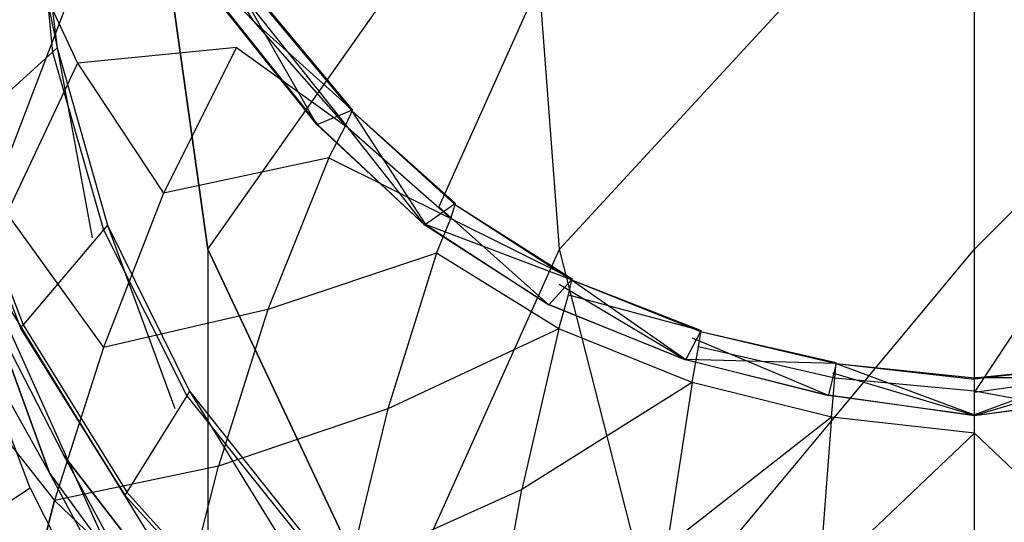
# Model space of a CAD drawing. Extents: x 0 to 0.37, y -0.68 to 0.
# Tile 3 of 15: x 0.068 to 0.189, y -0.578 to -0.516. Entities that reach past the tile are written whole.
import ezdxf

# ---------------------------------------------------------------- set-up
doc = ezdxf.new("R2010")
doc.units = 0
doc.layers.add('L0_WC_N_660910__0___REPLACEMTFO', color=7, linetype='CONTINUOUS')

msp = doc.modelspace()

# ---------------------------------------------------------------- linework, layer by layer
at = {"layer": 'L0_WC_N_660910__0___REPLACEMTFO', "color": 8}
for points, invisible_edges in [([(0.095659, -0.51323), (0.185, -0.392859), (0.106662, -0.527012), (0.095659, -0.51323)], 10), ([(0.106662, -0.527012), (0.185, -0.392859), (0.119537, -0.538978), (0.106662, -0.527012)], 13), ([(0.119537, -0.538978), (0.185, -0.392859), (0.134255, -0.548471), (0.119537, -0.538978)], 15), ([(0.134255, -0.548471), (0.185, -0.392859), (0.15054, -0.555028), (0.134255, -0.548471)], 15), ([(0.15054, -0.555028), (0.185, -0.392859), (0.167683, -0.559315), (0.15054, -0.555028)], 15), ([(0.167683, -0.559315), (0.185, -0.392859), (0.185, -0.561679), (0.167683, -0.559315)], 15), ([(0.296579, -0.392859), (0.185, -0.561679), (0.185, -0.392859), (0.296579, -0.392859)], 13), ([(0.185, -0.561679), (0.296579, -0.392859), (0.202317, -0.559315), (0.185, -0.561679)], 10), ([(0.08357, -0.489124, 0.286037), (0.062563, -0.544158, 0.322351), (0.052475, -0.489124, 0.319359), (0.08357, -0.489124, 0.286037)], 14), ([(0.062563, -0.544158, 0.322351), (0.08357, -0.489124, 0.286037), (0.091291, -0.544158, 0.291566), (0.062563, -0.544158, 0.322351)], 13), ([(0.130106, -0.489124, 0.263772), (0.091291, -0.544158, 0.291566), (0.08357, -0.489124, 0.286037), (0.130106, -0.489124, 0.263772)], 13), ([(0.091291, -0.544158, 0.291566), (0.130106, -0.489124, 0.263772), (0.134285, -0.544158, 0.270995), (0.091291, -0.544158, 0.291566)], 14), ([(0.185, -0.489124, 0.255954), (0.134285, -0.544158, 0.270995), (0.130106, -0.489124, 0.263772), (0.185, -0.489124, 0.255954)], 13), ([(0.134285, -0.544158, 0.270995), (0.185, -0.489124, 0.255954), (0.185, -0.544158, 0.263772), (0.134285, -0.544158, 0.270995)], 14), ([(0.239894, -0.489124, 0.263772), (0.185, -0.544158, 0.263772), (0.185, -0.489124, 0.255954), (0.239894, -0.489124, 0.263772)], 13), ([(0.185, -0.544158, 0.263772), (0.239894, -0.489124, 0.263772), (0.235715, -0.544158, 0.270995), (0.185, -0.544158, 0.263772)], 14), ([(0.069408, -0.497646, 0.338102), (0.055655, -0.507628, 0.388979), (0.060164, -0.531107, 0.389024), (0.069408, -0.497646, 0.338102)], 14), ([(0.069408, -0.497646, 0.338102), (0.060164, -0.531107, 0.389024), (0.072288, -0.520045, 0.339509), (0.069408, -0.497646, 0.338102)], 14), ([(0.070081, -0.497157, 0.335612), (0.072882, -0.519504, 0.337086), (0.068303, -0.497635, 0.33143), (0.070081, -0.497157, 0.335612)], 14), ([(0.068303, -0.497635, 0.33143), (0.072882, -0.519504, 0.337086), (0.071041, -0.520512, 0.333062), (0.068303, -0.497635, 0.33143)], 14), ([(0.070081, -0.497157, 0.335612), (0.069408, -0.497646, 0.338102), (0.072288, -0.520045, 0.339509), (0.070081, -0.497157, 0.335612)], 14), ([(0.070081, -0.497157, 0.335612), (0.072288, -0.520045, 0.339509), (0.072882, -0.519504, 0.337086), (0.070081, -0.497157, 0.335612)], 14), ([(0.087737, -0.501654, 0.178222), (0.096814, -0.516204, 0.17846), (0.085631, -0.504462, 0.185312), (0.087737, -0.501654, 0.178222)], 14), ([(0.087737, -0.501654, 0.178222), (0.098078, -0.514117, 0.170546), (0.096814, -0.516204, 0.17846), (0.087737, -0.501654, 0.178222)], 14), ([(0.067274, -0.504086, 0.204165), (0.07535, -0.521389, 0.204237), (0.057354, -0.521838, 0.22555), (0.067274, -0.504086, 0.204165)], 14), ([(0.067274, -0.504086, 0.204165), (0.085631, -0.504462, 0.185312), (0.07535, -0.521389, 0.204237), (0.067274, -0.504086, 0.204165)], 14), ([(0.094794, -0.519487, 0.185378), (0.07535, -0.521389, 0.204237), (0.085631, -0.504462, 0.185312), (0.094794, -0.519487, 0.185378)], 14), ([(0.085631, -0.504462, 0.185312), (0.096814, -0.516204, 0.17846), (0.094794, -0.519487, 0.185378), (0.085631, -0.504462, 0.185312)], 14), ([(0.095659, -0.51323), (0.104615, -0.528921), (0.09336, -0.514824), (0.095659, -0.51323)], 13), ([(0.104615, -0.528921), (0.095659, -0.51323), (0.106662, -0.527012), (0.104615, -0.528921)], 14), ([(0.09336, -0.514824), (0.104694, -0.528889, 0.003064), (0.093445, -0.514811, 0.003068), (0.09336, -0.514824)], 14), ([(0.104694, -0.528889, 0.003064), (0.09336, -0.514824), (0.104615, -0.528921), (0.104694, -0.528889, 0.003064)], 13), ([(0.097921, -0.51414, 0.164868), (0.093445, -0.514811, 0.003068), (0.108846, -0.527206, 0.164653), (0.097921, -0.51414, 0.164868)], 14), ([(0.093445, -0.514811, 0.003068), (0.104694, -0.528889, 0.003064), (0.108846, -0.527206, 0.164653), (0.093445, -0.514811, 0.003068)], 14), ([(0.098078, -0.514117, 0.170546), (0.108992, -0.527146, 0.170323), (0.096814, -0.516204, 0.17846), (0.098078, -0.514117, 0.170546)], 14), ([(0.097921, -0.51414, 0.164868), (0.108992, -0.527146, 0.170323), (0.098078, -0.514117, 0.170546), (0.097921, -0.51414, 0.164868)], 14), ([(0.108992, -0.527146, 0.170323), (0.097921, -0.51414, 0.164868), (0.108846, -0.527206, 0.164653), (0.108992, -0.527146, 0.170323)], 13), ([(0.096814, -0.516204, 0.17846), (0.108136, -0.529076, 0.178393), (0.094794, -0.519487, 0.185378), (0.096814, -0.516204, 0.17846)], 14), ([(0.096814, -0.516204, 0.17846), (0.108992, -0.527146, 0.170323), (0.108136, -0.529076, 0.178393), (0.096814, -0.516204, 0.17846)], 14), ([(0.072882, -0.519504, 0.337086), (0.077141, -0.542781, 0.33465), (0.071041, -0.520512, 0.333062), (0.072882, -0.519504, 0.337086)], 14), ([(0.072882, -0.519504, 0.337086), (0.072288, -0.520045, 0.339509), (0.07901, -0.541215, 0.338519), (0.072882, -0.519504, 0.337086)], 14), ([(0.072882, -0.519504, 0.337086), (0.07901, -0.541215, 0.338519), (0.077141, -0.542781, 0.33465), (0.072882, -0.519504, 0.337086)], 14), ([(0.094794, -0.519487, 0.185378), (0.08587, -0.537319, 0.204322), (0.07535, -0.521389, 0.204237), (0.094794, -0.519487, 0.185378)], 14), ([(0.106069, -0.532988, 0.185411), (0.08587, -0.537319, 0.204322), (0.094794, -0.519487, 0.185378), (0.106069, -0.532988, 0.185411)], 14), ([(0.094794, -0.519487, 0.185378), (0.108136, -0.529076, 0.178393), (0.106069, -0.532988, 0.185411), (0.094794, -0.519487, 0.185378)], 14), ([(0.072288, -0.520045, 0.339509), (0.060164, -0.531107, 0.389024), (0.07853, -0.541783, 0.340877), (0.072288, -0.520045, 0.339509)], 14), ([(0.072288, -0.520045, 0.339509), (0.07853, -0.541783, 0.340877), (0.07901, -0.541215, 0.338519), (0.072288, -0.520045, 0.339509)], 14), ([(0.07535, -0.521389, 0.204237), (0.066703, -0.539774, 0.225674), (0.057354, -0.521838, 0.22555), (0.07535, -0.521389, 0.204237)], 14), ([(0.07535, -0.521389, 0.204237), (0.08587, -0.537319, 0.204322), (0.066703, -0.539774, 0.225674), (0.07535, -0.521389, 0.204237)], 14), ([(0.106662, -0.527012), (0.117822, -0.541196), (0.104615, -0.528921), (0.106662, -0.527012)], 13), ([(0.108846, -0.527206, 0.164653), (0.104694, -0.528889, 0.003064), (0.11789, -0.541149, 0.003061), (0.108846, -0.527206, 0.164653)], 14), ([(0.117822, -0.541196), (0.106662, -0.527012), (0.119537, -0.538978), (0.117822, -0.541196)], 14), ([(0.108136, -0.529076, 0.178393), (0.108992, -0.527146, 0.170323), (0.121583, -0.538558, 0.170136), (0.108136, -0.529076, 0.178393)], 14), ([(0.108846, -0.527206, 0.164653), (0.121583, -0.538558, 0.170136), (0.108992, -0.527146, 0.170323), (0.108846, -0.527206, 0.164653)], 14), ([(0.108846, -0.527206, 0.164653), (0.11789, -0.541149, 0.003061), (0.121458, -0.538646, 0.164472), (0.108846, -0.527206, 0.164653)], 14), ([(0.121583, -0.538558, 0.170136), (0.108846, -0.527206, 0.164653), (0.121458, -0.538646, 0.164472), (0.121583, -0.538558, 0.170136)], 13), ([(0.117822, -0.541196), (0.104694, -0.528889, 0.003064), (0.104615, -0.528921), (0.117822, -0.541196)], 13), ([(0.104694, -0.528889, 0.003064), (0.117822, -0.541196), (0.11789, -0.541149, 0.003061), (0.104694, -0.528889, 0.003064)], 14), ([(0.120993, -0.540407, 0.178414), (0.106069, -0.532988, 0.185411), (0.108136, -0.529076, 0.178393), (0.120993, -0.540407, 0.178414)], 13), ([(0.120993, -0.540407, 0.178414), (0.108136, -0.529076, 0.178393), (0.121583, -0.538558, 0.170136), (0.120993, -0.540407, 0.178414)], 14), ([(0.060164, -0.531107, 0.389024), (0.059762, -0.531473, 0.390666), (0.068714, -0.553398, 0.389068), (0.060164, -0.531107, 0.389024)], 14), ([(0.059762, -0.531473, 0.390666), (0.065058, -0.552602, 0.394652), (0.068389, -0.553783, 0.390665), (0.059762, -0.531473, 0.390666)], 14), ([(0.059762, -0.531473, 0.390666), (0.068389, -0.553783, 0.390665), (0.068714, -0.553398, 0.389068), (0.059762, -0.531473, 0.390666)], 14), ([(0.060164, -0.531107, 0.389024), (0.068714, -0.553398, 0.389068), (0.07853, -0.541783, 0.340877), (0.060164, -0.531107, 0.389024)], 14), ([(0.106069, -0.532988, 0.185411), (0.09863, -0.551512, 0.204421), (0.08587, -0.537319, 0.204322), (0.106069, -0.532988, 0.185411)], 14), ([(0.119249, -0.544626, 0.185432), (0.09863, -0.551512, 0.204421), (0.106069, -0.532988, 0.185411), (0.119249, -0.544626, 0.185432)], 14), ([(0.106069, -0.532988, 0.185411), (0.120993, -0.540407, 0.178414), (0.119249, -0.544626, 0.185432), (0.106069, -0.532988, 0.185411)], 14), ([(0.08587, -0.537319, 0.204322), (0.078524, -0.556178, 0.225823), (0.066703, -0.539774, 0.225674), (0.08587, -0.537319, 0.204322)], 14), ([(0.09863, -0.551512, 0.204421), (0.078524, -0.556178, 0.225823), (0.08587, -0.537319, 0.204322), (0.09863, -0.551512, 0.204421)], 14), ([(0.119537, -0.538978), (0.13297, -0.550965), (0.117822, -0.541196), (0.119537, -0.538978)], 13), ([(0.121458, -0.538646, 0.164472), (0.11789, -0.541149, 0.003061), (0.135741, -0.547905, 0.164348), (0.121458, -0.538646, 0.164472)], 14), ([(0.13297, -0.550965), (0.119537, -0.538978), (0.134255, -0.548471), (0.13297, -0.550965)], 14), ([(0.120993, -0.540407, 0.178414), (0.121583, -0.538558, 0.170136), (0.135836, -0.5478, 0.170008), (0.120993, -0.540407, 0.178414)], 14), ([(0.121458, -0.538646, 0.164472), (0.135836, -0.5478, 0.170008), (0.121583, -0.538558, 0.170136), (0.121458, -0.538646, 0.164472)], 14), ([(0.135836, -0.5478, 0.170008), (0.121458, -0.538646, 0.164472), (0.135741, -0.547905, 0.164348), (0.135836, -0.5478, 0.170008)], 13), ([(0.066703, -0.539774, 0.225674), (0.078524, -0.556178, 0.225823), (0.059501, -0.558355, 0.249262), (0.066703, -0.539774, 0.225674)], 14), ([(0.119249, -0.544626, 0.185432), (0.120993, -0.540407, 0.178414), (0.135372, -0.549723, 0.178352), (0.119249, -0.544626, 0.185432)], 14), ([(0.120993, -0.540407, 0.178414), (0.135836, -0.5478, 0.170008), (0.135372, -0.549723, 0.178352), (0.120993, -0.540407, 0.178414)], 14), ([(0.07901, -0.541215, 0.338519), (0.087263, -0.563628, 0.336137), (0.077141, -0.542781, 0.33465), (0.07901, -0.541215, 0.338519)], 14), ([(0.07901, -0.541215, 0.338519), (0.07853, -0.541783, 0.340877), (0.089067, -0.56151, 0.339861), (0.07901, -0.541215, 0.338519)], 14), ([(0.07901, -0.541215, 0.338519), (0.089067, -0.56151, 0.339861), (0.087263, -0.563628, 0.336137), (0.07901, -0.541215, 0.338519)], 14), ([(0.13297, -0.550965), (0.11789, -0.541149, 0.003061), (0.117822, -0.541196), (0.13297, -0.550965)], 13), ([(0.135741, -0.547905, 0.164348), (0.11789, -0.541149, 0.003061), (0.133021, -0.550909, 0.003059), (0.135741, -0.547905, 0.164348)], 14), ([(0.11789, -0.541149, 0.003061), (0.13297, -0.550965), (0.133021, -0.550909, 0.003059), (0.11789, -0.541149, 0.003061)], 14), ([(0.07853, -0.541783, 0.340877), (0.068714, -0.553398, 0.389068), (0.088708, -0.562086, 0.342159), (0.07853, -0.541783, 0.340877)], 14), ([(0.07853, -0.541783, 0.340877), (0.088708, -0.562086, 0.342159), (0.089067, -0.56151, 0.339861), (0.07853, -0.541783, 0.340877)], 14), ([(0.062563, -0.544158, 0.322351), (0.08357, -0.590813, 0.358665), (0.052475, -0.544158, 0.358665), (0.062563, -0.544158, 0.322351)], 14), ([(0.091291, -0.544158, 0.291566), (0.091291, -0.590813, 0.330871), (0.062563, -0.544158, 0.322351), (0.091291, -0.544158, 0.291566)], 14), ([(0.08357, -0.590813, 0.358665), (0.062563, -0.544158, 0.322351), (0.091291, -0.590813, 0.330871), (0.08357, -0.590813, 0.358665)], 13), ([(0.134285, -0.544158, 0.270995), (0.113278, -0.590813, 0.307309), (0.091291, -0.544158, 0.291566), (0.134285, -0.544158, 0.270995)], 13), ([(0.091291, -0.590813, 0.330871), (0.091291, -0.544158, 0.291566), (0.113278, -0.590813, 0.307309), (0.091291, -0.590813, 0.330871)], 13), ([(0.119249, -0.544626, 0.185432), (0.113308, -0.563698, 0.204525), (0.09863, -0.551512, 0.204421), (0.119249, -0.544626, 0.185432)], 14), ([(0.113278, -0.590813, 0.307309), (0.134285, -0.544158, 0.270995), (0.146184, -0.590813, 0.291566), (0.113278, -0.590813, 0.307309)], 14), ([(0.134184, -0.553901, 0.185444), (0.113308, -0.563698, 0.204525), (0.119249, -0.544626, 0.185432), (0.134184, -0.553901, 0.185444)], 14), ([(0.134184, -0.553901, 0.185444), (0.119249, -0.544626, 0.185432), (0.135372, -0.549723, 0.178352), (0.134184, -0.553901, 0.185444)], 14), ([(0.185, -0.544158, 0.263772), (0.146184, -0.590813, 0.291566), (0.134285, -0.544158, 0.270995), (0.185, -0.544158, 0.263772)], 13), ([(0.146184, -0.590813, 0.291566), (0.185, -0.544158, 0.263772), (0.185, -0.590813, 0.286037), (0.146184, -0.590813, 0.291566)], 14), ([(0.235715, -0.544158, 0.270995), (0.185, -0.590813, 0.286037), (0.185, -0.544158, 0.263772), (0.235715, -0.544158, 0.270995)], 13), ([(0.185, -0.590813, 0.286037), (0.235715, -0.544158, 0.270995), (0.223816, -0.590813, 0.291566), (0.185, -0.590813, 0.286037)], 14), ([(0.134255, -0.548471), (0.149678, -0.557693), (0.13297, -0.550965), (0.134255, -0.548471)], 13), ([(0.135741, -0.547905, 0.164348), (0.133021, -0.550909, 0.003059), (0.149713, -0.557629, 0.003057), (0.135741, -0.547905, 0.164348)], 14), ([(0.149678, -0.557693), (0.134255, -0.548471), (0.15054, -0.555028), (0.149678, -0.557693)], 14), ([(0.135372, -0.549723, 0.178352), (0.135836, -0.5478, 0.170008), (0.151593, -0.554112, 0.169924), (0.135372, -0.549723, 0.178352)], 14), ([(0.135741, -0.547905, 0.164348), (0.151593, -0.554112, 0.169924), (0.135836, -0.5478, 0.170008), (0.135741, -0.547905, 0.164348)], 14), ([(0.135741, -0.547905, 0.164348), (0.149713, -0.557629, 0.003057), (0.151529, -0.554232, 0.164267), (0.135741, -0.547905, 0.164348)], 14), ([(0.151593, -0.554112, 0.169924), (0.135741, -0.547905, 0.164348), (0.151529, -0.554232, 0.164267), (0.151593, -0.554112, 0.169924)], 13), ([(0.134184, -0.553901, 0.185444), (0.135372, -0.549723, 0.178352), (0.151256, -0.556108, 0.178266), (0.134184, -0.553901, 0.185444)], 14), ([(0.135372, -0.549723, 0.178352), (0.151593, -0.554112, 0.169924), (0.151256, -0.556108, 0.178266), (0.135372, -0.549723, 0.178352)], 14), ([(0.149678, -0.557693), (0.133021, -0.550909, 0.003059), (0.13297, -0.550965), (0.149678, -0.557693)], 13), ([(0.133021, -0.550909, 0.003059), (0.149678, -0.557693), (0.149713, -0.557629, 0.003057), (0.133021, -0.550909, 0.003059)], 14), ([(0.09863, -0.551512, 0.204421), (0.092606, -0.57068, 0.225999), (0.078524, -0.556178, 0.225823), (0.09863, -0.551512, 0.204421)], 14), ([(0.113308, -0.563698, 0.204525), (0.092606, -0.57068, 0.225999), (0.09863, -0.551512, 0.204421), (0.113308, -0.563698, 0.204525)], 14), ([(0.071873, -0.57142, 0.397642), (0.065058, -0.552602, 0.394652), (0.062495, -0.554632, 0.397642), (0.071873, -0.57142, 0.397642)], 14), ([(0.065058, -0.552602, 0.394652), (0.071873, -0.57142, 0.397642), (0.07369, -0.569408, 0.394652), (0.065058, -0.552602, 0.394652)], 14), ([(0.065058, -0.552602, 0.394652), (0.07369, -0.569408, 0.394652), (0.068389, -0.553783, 0.390665), (0.065058, -0.552602, 0.394652)], 14), ([(0.068714, -0.553398, 0.389068), (0.068389, -0.553783, 0.390665), (0.081383, -0.573868, 0.389109), (0.068714, -0.553398, 0.389068)], 14), ([(0.068714, -0.553398, 0.389068), (0.081383, -0.573868, 0.389109), (0.088708, -0.562086, 0.342159), (0.068714, -0.553398, 0.389068)], 14), ([(0.06955, -0.573396, 0.398638), (0.062495, -0.554632, 0.397642), (0.059934, -0.556342, 0.398638), (0.06955, -0.573396, 0.398638)], 14), ([(0.071873, -0.57142, 0.397642), (0.062495, -0.554632, 0.397642), (0.06955, -0.573396, 0.398638), (0.071873, -0.57142, 0.397642)], 14), ([(0.08114, -0.574259, 0.390665), (0.068389, -0.553783, 0.390665), (0.07369, -0.569408, 0.394652), (0.08114, -0.574259, 0.390665)], 14), ([(0.068389, -0.553783, 0.390665), (0.08114, -0.574259, 0.390665), (0.081383, -0.573868, 0.389109), (0.068389, -0.553783, 0.390665)], 14), ([(0.134184, -0.553901, 0.185444), (0.129657, -0.573533, 0.204605), (0.113308, -0.563698, 0.204525), (0.134184, -0.553901, 0.185444)], 14), ([(0.150488, -0.560443, 0.185451), (0.129657, -0.573533, 0.204605), (0.134184, -0.553901, 0.185444), (0.150488, -0.560443, 0.185451)], 14), ([(0.150488, -0.560443, 0.185451), (0.134184, -0.553901, 0.185444), (0.151256, -0.556108, 0.178266), (0.150488, -0.560443, 0.185451)], 14), ([(0.151529, -0.554232, 0.164267), (0.149713, -0.557629, 0.003057), (0.168091, -0.558132, 0.164207), (0.151529, -0.554232, 0.164267)], 14), ([(0.151256, -0.556108, 0.178266), (0.151593, -0.554112, 0.169924), (0.168124, -0.557997, 0.169861), (0.151256, -0.556108, 0.178266)], 14), ([(0.151529, -0.554232, 0.164267), (0.168124, -0.557997, 0.169861), (0.151593, -0.554112, 0.169924), (0.151529, -0.554232, 0.164267)], 14), ([(0.168124, -0.557997, 0.169861), (0.151529, -0.554232, 0.164267), (0.168091, -0.558132, 0.164207), (0.168124, -0.557997, 0.169861)], 13), ([(0.15054, -0.555028), (0.167155, -0.562064), (0.149678, -0.557693), (0.15054, -0.555028)], 13), ([(0.150488, -0.560443, 0.185451), (0.151256, -0.556108, 0.178266), (0.167949, -0.559918, 0.178373), (0.150488, -0.560443, 0.185451)], 14), ([(0.167155, -0.562064), (0.15054, -0.555028), (0.167683, -0.559315), (0.167155, -0.562064)], 14), ([(0.167949, -0.559918, 0.178373), (0.151256, -0.556108, 0.178266), (0.168124, -0.557997, 0.169861), (0.167949, -0.559918, 0.178373)], 14), ([(0.078524, -0.556178, 0.225823), (0.072546, -0.574902, 0.249448), (0.059501, -0.558355, 0.249262), (0.078524, -0.556178, 0.225823)], 14), ([(0.059934, -0.556342, 0.398638), (0.066597, -0.575339, 0.398638), (0.06955, -0.573396, 0.398638), (0.059934, -0.556342, 0.398638)], 14), ([(0.092606, -0.57068, 0.225999), (0.072546, -0.574902, 0.249448), (0.078524, -0.556178, 0.225823), (0.092606, -0.57068, 0.225999)], 14), ([(0.059501, -0.558355, 0.249262), (0.072546, -0.574902, 0.249448), (0.054241, -0.575208, 0.274681), (0.059501, -0.558355, 0.249262)], 14), ([(0.167155, -0.562064), (0.149713, -0.557629, 0.003057), (0.149678, -0.557693), (0.167155, -0.562064)], 13), ([(0.168091, -0.558132, 0.164207), (0.149713, -0.557629, 0.003057), (0.167173, -0.561991, 0.003056), (0.168091, -0.558132, 0.164207)], 14), ([(0.149713, -0.557629, 0.003057), (0.167155, -0.562064), (0.167173, -0.561991, 0.003056), (0.149713, -0.557629, 0.003057)], 14), ([(0.168091, -0.558132, 0.164207), (0.167173, -0.561991, 0.003056), (0.185, -0.564418, 0.003055), (0.168091, -0.558132, 0.164207)], 14), ([(0.167949, -0.559918, 0.178373), (0.168124, -0.557997, 0.169861), (0.185, -0.559889, 0.169823), (0.167949, -0.559918, 0.178373)], 14), ([(0.168091, -0.558132, 0.164207), (0.185, -0.559889, 0.169823), (0.168124, -0.557997, 0.169861), (0.168091, -0.558132, 0.164207)], 14), ([(0.168091, -0.558132, 0.164207), (0.185, -0.564418, 0.003055), (0.185, -0.560042, 0.164169), (0.168091, -0.558132, 0.164207)], 14), ([(0.185, -0.559889, 0.169823), (0.168091, -0.558132, 0.164207), (0.185, -0.560042, 0.164169), (0.185, -0.559889, 0.169823)], 13), ([(0.202051, -0.559918, 0.178373), (0.185, -0.559889, 0.169823), (0.201876, -0.557997, 0.169861), (0.202051, -0.559918, 0.178373)], 14), ([(0.185, -0.559889, 0.169823), (0.201909, -0.558132, 0.164207), (0.201876, -0.557997, 0.169861), (0.185, -0.559889, 0.169823)], 14), ([(0.201909, -0.558132, 0.164207), (0.185, -0.564418, 0.003055), (0.202827, -0.561991, 0.003056), (0.201909, -0.558132, 0.164207)], 14), ([(0.201909, -0.558132, 0.164207), (0.185, -0.560042, 0.164169), (0.185, -0.564418, 0.003055), (0.201909, -0.558132, 0.164207)], 14), ([(0.201909, -0.558132, 0.164207), (0.185, -0.559889, 0.169823), (0.185, -0.560042, 0.164169), (0.201909, -0.558132, 0.164207)], 13), ([(0.167683, -0.559315), (0.185, -0.564501), (0.167155, -0.562064), (0.167683, -0.559315)], 13), ([(0.185, -0.564501), (0.167683, -0.559315), (0.185, -0.561679), (0.185, -0.564501)], 14), ([(0.202317, -0.559315), (0.185, -0.564501), (0.185, -0.561679), (0.202317, -0.559315)], 13), ([(0.185, -0.564501), (0.202317, -0.559315), (0.202845, -0.562064), (0.185, -0.564501)], 14), ([(0.150488, -0.560443, 0.185451), (0.147419, -0.580442, 0.204675), (0.129657, -0.573533, 0.204605), (0.150488, -0.560443, 0.185451)], 14), ([(0.167534, -0.564702, 0.185454), (0.147419, -0.580442, 0.204675), (0.150488, -0.560443, 0.185451), (0.167534, -0.564702, 0.185454)], 14), ([(0.167534, -0.564702, 0.185454), (0.150488, -0.560443, 0.185451), (0.167949, -0.559918, 0.178373), (0.167534, -0.564702, 0.185454)], 14), ([(0.167534, -0.564702, 0.185454), (0.167949, -0.559918, 0.178373), (0.185, -0.561532, 0.178501), (0.167534, -0.564702, 0.185454)], 14), ([(0.185, -0.561532, 0.178501), (0.167949, -0.559918, 0.178373), (0.185, -0.559889, 0.169823), (0.185, -0.561532, 0.178501)], 14), ([(0.185, -0.561532, 0.178501), (0.185, -0.559889, 0.169823), (0.202051, -0.559918, 0.178373), (0.185, -0.561532, 0.178501)], 14), ([(0.202466, -0.564702, 0.185454), (0.185, -0.561532, 0.178501), (0.202051, -0.559918, 0.178373), (0.202466, -0.564702, 0.185454)], 14), ([(0.088708, -0.562086, 0.342159), (0.081383, -0.573868, 0.389109), (0.102861, -0.579794, 0.343277), (0.088708, -0.562086, 0.342159)], 14), ([(0.089067, -0.56151, 0.339861), (0.101531, -0.581795, 0.337435), (0.087263, -0.563628, 0.336137), (0.089067, -0.56151, 0.339861)], 14), ([(0.089067, -0.56151, 0.339861), (0.088708, -0.562086, 0.342159), (0.103119, -0.579205, 0.341032), (0.089067, -0.56151, 0.339861)], 14), ([(0.088708, -0.562086, 0.342159), (0.102861, -0.579794, 0.343277), (0.103119, -0.579205, 0.341032), (0.088708, -0.562086, 0.342159)], 14), ([(0.089067, -0.56151, 0.339861), (0.103119, -0.579205, 0.341032), (0.101531, -0.581795, 0.337435), (0.089067, -0.56151, 0.339861)], 14), ([(0.185, -0.564501), (0.167173, -0.561991, 0.003056), (0.167155, -0.562064), (0.185, -0.564501)], 13), ([(0.167173, -0.561991, 0.003056), (0.185, -0.564501), (0.185, -0.564418, 0.003055), (0.167173, -0.561991, 0.003056)], 14), ([(0.185, -0.566642, 0.185456), (0.167534, -0.564702, 0.185454), (0.185, -0.561532, 0.178501), (0.185, -0.566642, 0.185456)], 14), ([(0.185, -0.566642, 0.185456), (0.185, -0.561532, 0.178501), (0.202466, -0.564702, 0.185454), (0.185, -0.566642, 0.185456)], 14), ([(0.202827, -0.561991, 0.003056), (0.185, -0.564501), (0.202845, -0.562064), (0.202827, -0.561991, 0.003056)], 13), ([(0.185, -0.564501), (0.202827, -0.561991, 0.003056), (0.185, -0.564418, 0.003055), (0.185, -0.564501)], 14), ([(0.113308, -0.563698, 0.204525), (0.108587, -0.583045, 0.226192), (0.092606, -0.57068, 0.225999), (0.113308, -0.563698, 0.204525)], 14), ([(0.129657, -0.573533, 0.204605), (0.108587, -0.583045, 0.226192), (0.113308, -0.563698, 0.204525), (0.129657, -0.573533, 0.204605)], 14), ([(0.167534, -0.564702, 0.185454), (0.165999, -0.584765, 0.204759), (0.147419, -0.580442, 0.204675), (0.167534, -0.564702, 0.185454)], 14), ([(0.185, -0.566642, 0.185456), (0.165999, -0.584765, 0.204759), (0.167534, -0.564702, 0.185454), (0.185, -0.566642, 0.185456)], 14), ([(0.204001, -0.584765, 0.204759), (0.185, -0.566642, 0.185456), (0.202466, -0.564702, 0.185454), (0.204001, -0.584765, 0.204759)], 14), ([(0.185, -0.586288, 0.204995), (0.165999, -0.584765, 0.204759), (0.185, -0.566642, 0.185456), (0.185, -0.586288, 0.204995)], 14), ([(0.204001, -0.584765, 0.204759), (0.185, -0.586288, 0.204995), (0.185, -0.566642, 0.185456), (0.204001, -0.584765, 0.204759)], 14), ([(0.08323, -0.586929, 0.397642), (0.07369, -0.569408, 0.394652), (0.071873, -0.57142, 0.397642), (0.08323, -0.586929, 0.397642)], 14), ([(0.085244, -0.58437, 0.394652), (0.07369, -0.569408, 0.394652), (0.08323, -0.586929, 0.397642), (0.085244, -0.58437, 0.394652)], 14), ([(0.07369, -0.569408, 0.394652), (0.085244, -0.58437, 0.394652), (0.08114, -0.574259, 0.390665), (0.07369, -0.569408, 0.394652)], 14), ([(0.081326, -0.589029, 0.398638), (0.071873, -0.57142, 0.397642), (0.06955, -0.573396, 0.398638), (0.081326, -0.589029, 0.398638)], 14), ([(0.08323, -0.586929, 0.397642), (0.071873, -0.57142, 0.397642), (0.081326, -0.589029, 0.398638), (0.08323, -0.586929, 0.397642)], 14), ([(0.087797, -0.589434, 0.249668), (0.072546, -0.574902, 0.249448), (0.092606, -0.57068, 0.225999), (0.087797, -0.589434, 0.249668)], 14), ([(0.087797, -0.589434, 0.249668), (0.092606, -0.57068, 0.225999), (0.108587, -0.583045, 0.226192), (0.087797, -0.589434, 0.249668)], 14), ([(0.078665, -0.591359, 0.398638), (0.06955, -0.573396, 0.398638), (0.066597, -0.575339, 0.398638), (0.078665, -0.591359, 0.398638)], 13), ([(0.06955, -0.573396, 0.398638), (0.078665, -0.591359, 0.398638), (0.081326, -0.589029, 0.398638), (0.06955, -0.573396, 0.398638)], 14), ([(0.081383, -0.573868, 0.389109), (0.08114, -0.574259, 0.390665), (0.097581, -0.591837, 0.389145), (0.081383, -0.573868, 0.389109)], 14), ([(0.081383, -0.573868, 0.389109), (0.097581, -0.591837, 0.389145), (0.102861, -0.579794, 0.343277), (0.081383, -0.573868, 0.389109)], 14), ([(0.126168, -0.593011, 0.226361), (0.108587, -0.583045, 0.226192), (0.129657, -0.573533, 0.204605), (0.126168, -0.593011, 0.226361)], 14), ([(0.126168, -0.593011, 0.226361), (0.129657, -0.573533, 0.204605), (0.147419, -0.580442, 0.204675), (0.126168, -0.593011, 0.226361)], 14), ([(0.072546, -0.574902, 0.249448), (0.068271, -0.591687, 0.274888), (0.054241, -0.575208, 0.274681), (0.072546, -0.574902, 0.249448)], 14), ([(0.066597, -0.575339, 0.398638), (0.061988, -0.615762, 0.398638), (0.078665, -0.591359, 0.398638), (0.066597, -0.575339, 0.398638)], 14), ([(0.068271, -0.591687, 0.274888), (0.072546, -0.574902, 0.249448), (0.087797, -0.589434, 0.249668), (0.068271, -0.591687, 0.274888)], 14), ([(0.097406, -0.592237, 0.390666), (0.08114, -0.574259, 0.390665), (0.085244, -0.58437, 0.394652), (0.097406, -0.592237, 0.390666)], 14), ([(0.08114, -0.574259, 0.390665), (0.097406, -0.592237, 0.390666), (0.097581, -0.591837, 0.389145), (0.08114, -0.574259, 0.390665)], 14)]:
    msp.add_3dface(points, dxfattribs=dict(at, invisible_edges=invisible_edges))

doc.saveas('drawing.dxf')
